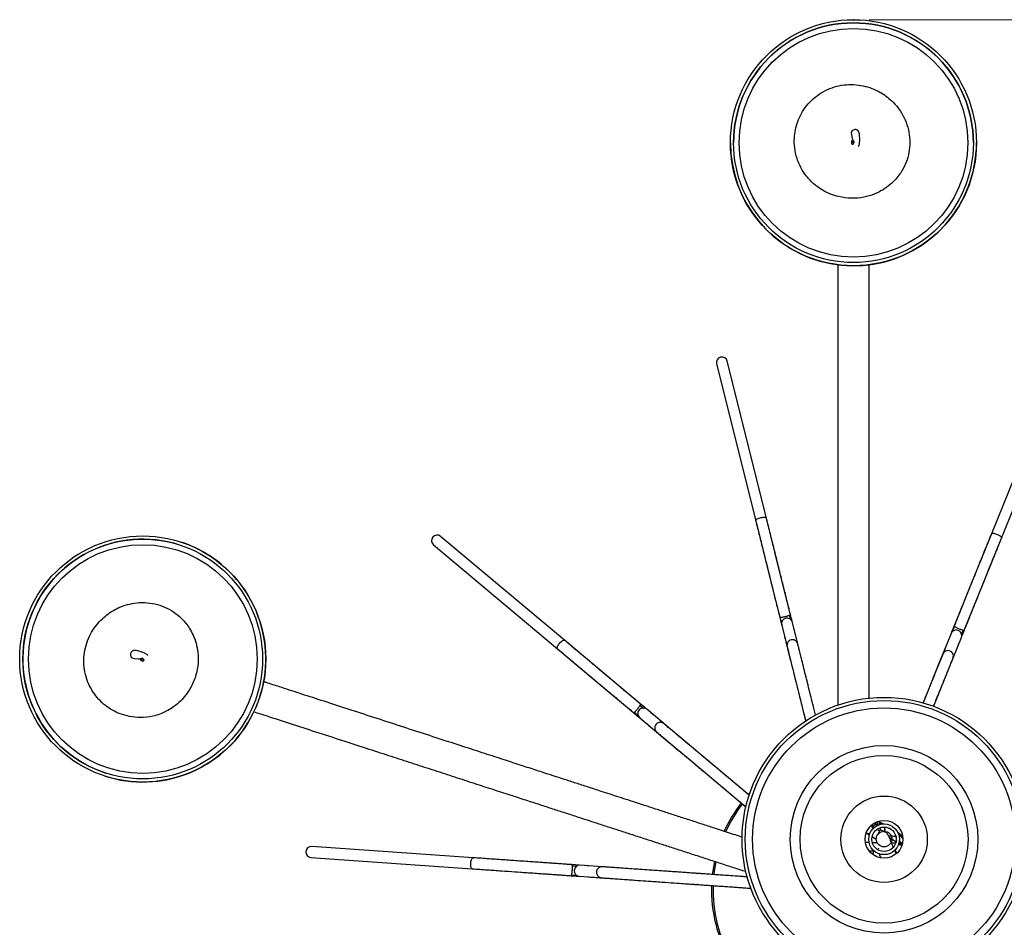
# Model space of a CAD drawing. Header units: millimetres. Extents: x 425 to 1011, y 286 to 740.
# Tile 40 of 41: x 668 to 730, y 682 to 740. Entities that reach past the tile are written whole.
import ezdxf

# ---------------------------------------------------------------- set-up
doc = ezdxf.new("R2010")
doc.units = ezdxf.units.MM
doc.header["$PDSIZE"] = -1
doc.styles.add('SLDTEXTSTYLE0', font='TXT', dxfattribs={"width": 0.75})
doc.dimstyles.new('SLDDIMSTYLE0', dxfattribs={"dimtxt": 3.5, "dimasz": 3.556, "dimexe": 0, "dimexo": 0.0625, "dimgap": 0.875, "dimtad": 1, "dimdec": 0, "dimlfac": 5, "dimrnd": 1e-09, "dimzin": 12, "dimdsep": 46, "dimtxsty": 'SLDTEXTSTYLE0', "dimblk1": 'CLOSED', "dimblk2": 'CLOSED', "dimsah": 1, "dimcen": 0.09, "dimadec": 0, "dimazin": 3, "dimtfac": 1, "dimtofl": 0, "dimtmove": 0, "dimatfit": 3, "dimldrblk": 'CLOSED', "dimfxl": 0, "dimfrac": 2, "dimtolj": 1, "dimtzin": 12, "dimarcsym": 0})

# ---------------------------------------------------------------- blocks, each defined once
blk = doc.blocks.new('_Closed')
at = {"color": 0, "linetype": 'ByBlock', "lineweight": -2}
for p, q in [((-1, 0.166667), (0, 0)), ((-1, 0.166667), (-1, -0.166667)), ((0, 0), (-1, -0.166667)), ((0, 0), (-1, 0))]:
    blk.add_line(p, q, dxfattribs=at)
blk = doc.blocks.new('_D_1')
at = {"color": 7, "linetype": 'Continuous', "lineweight": 0}
for p, q in [((721.708, 739.847), (785.186, 739.847)), ((784.186, 739.847), (784.186, 629.847)), ((721.708, 629.847), (785.186, 629.847))]:
    blk.add_line(p, q, dxfattribs=at)
at = {"color": 7, "linetype": 'Continuous', "lineweight": 18, "xscale": 3.556, "yscale": 3.556}
for p, rotation in [((784.186, 739.847), 89.9999999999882), ((784.186, 629.847), 269.9999999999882)]:
    blk.add_blockref('_Closed', p, dxfattribs=dict(at, rotation=rotation))
at = {"color": 7, "linetype": 'Continuous', "lineweight": 18, "insert": (779.674, 687.239), "char_height": 3.5, "attachment_point": 1, "rotation": 90, "style": 'SLDTEXTSTYLE0'}
blk.add_mtext('550', dxfattribs=at)

msp = doc.modelspace()

# ---------------------------------------------------------------- linework, layer by layer
at = {"color": 7, "linetype": 'Continuous', "lineweight": 25}
for p, q in [((712.908, 732.047), (712.908, 732.044)), ((728.508, 732.044), (728.508, 732.047)), ((712.033, 718.018), (714.513, 708.071)), ((715.192, 708.24), (712.712, 718.188)), ((733.29, 716.749), (729.45, 707.243)), ((730.099, 706.981), (733.939, 716.486)), ((714.513, 708.071), (715.35, 704.713)), ((716.03, 704.882), (715.192, 708.24)), ((729.45, 707.243), (728.153, 704.034)), ((678.065, 706.729), (678.061, 706.73)), ((702.393, 700.497), (694.539, 707.087)), ((728.802, 703.772), (730.099, 706.981)), ((694.089, 706.551), (701.943, 699.961)), ((716.706, 702.167), (716.03, 704.882)), ((715.35, 704.713), (716.16, 701.466)), ((728.153, 704.034), (726.9, 700.932)), ((727.754, 701.178), (728.802, 703.772)), ((716.158, 701.608), (716.072, 701.953)), ((716.643, 702.085), (716.707, 701.825)), ((717.311, 699.742), (716.839, 701.635)), ((716.16, 701.466), (716.632, 699.573)), ((726.982, 701.048), (727.115, 701.377)), ((727.654, 701.149), (727.554, 700.9)), ((705.044, 698.272), (702.393, 700.497)), ((726.9, 700.932), (726.169, 699.123)), ((726.818, 698.86), (727.549, 700.67)), ((701.943, 699.961), (704.594, 697.736)), ((717.176, 700.278), (717.174, 700.286)), ((717.902, 697.37), (717.311, 699.742)), ((716.632, 699.573), (717.223, 697.201)), ((726.169, 699.123), (725.253, 696.856)), ((727.024, 699.373), (727.027, 699.381)), ((725.902, 696.594), (726.818, 698.86)), ((707.187, 696.474), (705.044, 698.272)), ((704.594, 697.736), (707.157, 695.585)), ((718.303, 695.762), (717.902, 697.37)), ((717.223, 697.201), (717.677, 695.383)), ((725.253, 696.856), (725.123, 696.533)), ((707.184, 696.37), (707.389, 696.197)), ((709.102, 694.867), (707.607, 696.122)), ((725.789, 696.314), (725.902, 696.594)), ((707.072, 695.699), (706.8, 695.928)), ((707.157, 695.585), (708.652, 694.331)), ((708.678, 695.221), (708.671, 695.227)), ((710.974, 693.296), (709.102, 694.867)), ((708.652, 694.331), (710.524, 692.76)), ((714.094, 690.679), (710.974, 693.296)), ((710.524, 692.76), (713.886, 689.939)), ((673.241, 691.893), (673.244, 691.892)), ((714.145, 690.83), (714.044, 690.721)), ((721.825, 688.744), (721.819, 688.748)), ((722.014, 688.62), (721.825, 688.744)), ((721.927, 688.685), (721.922, 688.681)), ((722, 688.74), (721.927, 688.685)), ((722.006, 688.744), (722, 688.74)), ((722.701, 688.584), (722.7, 688.591)), ((722.714, 688.454), (722.701, 688.584)), ((721.52, 688.291), (721.527, 688.287)), ((721.52, 688.291), (721.716, 688.163)), ((721.527, 688.287), (721.52, 688.291)), ((721.892, 688.048), (722.159, 687.874)), ((722.328, 688.415), (722.211, 688.492)), ((722.716, 688.436), (722.715, 688.445)), ((723.403, 687.713), (722.991, 687.982)), ((696.589, 686.709), (686.362, 687.424)), ((723.368, 687.635), (723.359, 687.635)), ((723.769, 687.474), (723.58, 687.598)), ((723.7, 687.529), (723.62, 687.821)), ((723.793, 687.602), (723.682, 687.596)), ((723.775, 687.47), (723.769, 687.474)), ((686.313, 686.726), (696.54, 686.011)), ((700.041, 686.468), (696.589, 686.709)), ((721.967, 686.952), (721.883, 686.961)), ((723.418, 686.983), (723.361, 687.114)), ((723.378, 687.077), (723.47, 687.017)), ((723.47, 687.017), (723.477, 687.013)), ((723.477, 687.013), (723.47, 687.017)), ((696.54, 686.011), (699.992, 685.77)), ((702.832, 686.273), (700.041, 686.468)), ((702.891, 686.187), (703.158, 686.168)), ((705.326, 686.098), (703.379, 686.234)), ((704.774, 686.136), (704.766, 686.136)), ((707.764, 685.928), (705.326, 686.098)), ((699.992, 685.77), (703.33, 685.536)), ((703.195, 685.579), (702.84, 685.604)), ((703.33, 685.536), (705.277, 685.4)), ((705.277, 685.4), (707.715, 685.23)), ((712.78, 685.577), (707.764, 685.928)), ((713.236, 685.545), (712.78, 685.577)), ((707.715, 685.23), (712.732, 684.879)), ((712.732, 684.879), (713.187, 684.847))]:
    msp.add_line(p, q, dxfattribs=at)
at = {"color": 8, "linetype": 'Continuous', "lineweight": 25}
for p, q in [((722.462, 688.837), (722.376, 688.872)), ((723.12, 688.493), (722.971, 688.584)), ((723.836, 688.044), (723.521, 688.311)), ((723.357, 687.635), (723.381, 687.633)), ((723.554, 687.523), (723.561, 687.512)), ((723.7, 687.529), (723.703, 687.517)), ((723.378, 687.119), (723.363, 687.117))]:
    msp.add_line(p, q, dxfattribs=at)
at = {"color": 7, "linetype": 'Continuous', "lineweight": 25, "flags": 128}
for points in [[(720.999, 731.805), (721.06, 731.871), (721.093, 732.017), (721.112, 732.206), (721.096, 732.588), (721.044, 732.741), (721.003, 732.803), (720.978, 732.83), (720.945, 732.855), (720.904, 732.874), (720.854, 732.885), (720.799, 732.884), (720.751, 732.874), (720.683, 732.847), (720.649, 732.826), (720.6, 732.783), (720.571, 732.709), (720.574, 732.564), (720.636, 732.323), (720.636, 732.323)], [(675.971, 699.514), (675.928, 699.592), (675.799, 699.668), (675.625, 699.745), (675.257, 699.848), (675.095, 699.846), (675.023, 699.827), (674.99, 699.81), (674.957, 699.787), (674.925, 699.754), (674.899, 699.709), (674.883, 699.657), (674.878, 699.608), (674.883, 699.535), (674.892, 699.496), (674.918, 699.437), (674.98, 699.386), (675.119, 699.344), (675.366, 699.329), (675.366, 699.329)], [(722.701, 688.343), (722.715, 688.425), (722.714, 688.454)], [(711.892, 686.481), (711.79, 685.888), (711.761, 685.648)], [(711.987, 686.45), (711.888, 685.867), (711.861, 685.641)]]:
    msp.add_lwpolyline(points, dxfattribs=at)
at = {"color": 8, "linetype": 'Continuous', "lineweight": 25, "flags": 128}
for points in [[(722, 688.74), (721.969, 688.712), (721.936, 688.671)], [(722.623, 688.854), (722.401, 688.949), (722.367, 688.962)], [(722.701, 688.531), (722.702, 688.555), (722.701, 688.584)], [(723.847, 687.923), (723.801, 687.966), (723.58, 688.161)], [(723.791, 687.61), (723.719, 687.683), (723.635, 687.765)]]:
    msp.add_lwpolyline(points, dxfattribs=at)
at = {"color": 7, "linetype": 'Continuous', "lineweight": 25}
for centre, radius in [((720.708, 732.047), 7.8), ((720.708, 732.047), 7.6), ((720.708, 732.043), 7.25), ((675.651, 699.312), 7.8), ((675.651, 699.312), 7.6), ((675.655, 699.31), 7.25), ((722.648, 687.88), 9), ((722.648, 687.88), 8.8), ((722.648, 687.88), 8.331), ((722.648, 687.88), 5.948), ((722.648, 687.88), 5.323), ((722.648, 687.88), 2.742), ((722.648, 687.88), 1.2), ((722.648, 687.88), 0.974), ((722.648, 687.88), 0.774), ((722.648, 687.896), 0.497)]:
    msp.add_circle(centre, radius, dxfattribs=at)
for centre, radius, start, end in [((720.708, 732.045), 7.6, 0.00068, 179.99932), ((720.708, 732.044), 7.8, 180.00081, 338.45447), ((720.708, 732.044), 7.8, 338.45464, 359.99999), ((712.372, 718.103), 0.35, 14, 194), ((675.653, 699.311), 7.6, 72.00068, 251.99932), ((675.654, 699.311), 7.8, 50.45464, 71.99999), ((694.314, 706.819), 0.35, 50, 230), ((675.654, 699.311), 7.8, 252.00081, 50.45447), ((716.499, 701.551), 0.35, 14, 194), ((727.224, 700.801), 0.35, 338, 158), ((707.382, 695.854), 0.35, 50, 230), ((720.708, 684.672), 9, 142.22873, 155.61264), ((720.708, 684.672), 8.9, 142.25379, 155.54022), ((721.676, 688.515), 0.273, 8.58209, 58.51364), ((721.963, 688.923), 0.26, 328.30023, 16.82295), ((721.978, 688.921), 0.26, 328.00617, 18.47845), ((721.676, 688.515), 0.273, 236.84238, 285.10267), ((686.337, 687.075), 0.35, 86, 266), ((723.619, 687.246), 0.273, 55.17112, 105.10267), ((723.619, 687.246), 0.273, 188.58209, 236.84238), ((703.355, 685.885), 0.35, 86, 266), ((720.708, 684.672), 9, 178.22873, 209.77127), ((720.708, 684.672), 8.9, 178.25379, 209.74621)]:
    msp.add_arc(centre, radius, start, end, dxfattribs=at)
at = {"color": 8, "linetype": 'Continuous', "lineweight": 25}
for centre, radius, start, end in [((721.849, 688.938), 0.261, 333.02201, 3.20891), ((722.092, 688.906), 0.26, 336.34714, 29.57467), ((723.368, 687.762), 0.259, 328.48909, 12.89098)]:
    msp.add_arc(centre, radius, start, end, dxfattribs=at)
at = {"color": 7, "linetype": 'Continuous', "lineweight": 25}
for points, knots in [([(719.773, 728.627), (720.048, 728.58), (720.575, 728.49), (721.343, 728.567), (722.012, 728.76), (722.576, 729.04), (723.03, 729.369), (723.385, 729.713), (723.65, 730.048), (723.901, 730.452), (724.123, 730.955), (724.27, 731.583), (724.3, 732.231), (724.209, 732.879), (724.004, 733.491), (723.709, 734.034), (723.356, 734.489), (722.974, 734.855), (722.565, 735.154), (722.113, 735.402), (721.598, 735.598), (721.025, 735.721), (720.417, 735.75), (719.802, 735.674), (719.207, 735.495), (718.649, 735.215), (718.152, 734.846), (717.732, 734.406), (717.403, 733.918), (717.165, 733.402), (717.014, 732.872), (716.944, 732.311), (716.965, 731.692), (717.12, 730.999), (717.452, 730.268), (717.901, 729.693), (718.369, 729.28), (718.786, 729.003), (719.257, 728.772), (719.599, 728.676), (719.773, 728.627)], [0, 0, 0, 0, 0.0366, 0.070086, 0.100519, 0.127953, 0.152442, 0.174022, 0.19272, 0.208563, 0.236446, 0.264438, 0.292647, 0.321114, 0.349806, 0.377059, 0.402265, 0.425414, 0.446883, 0.469425, 0.493603, 0.519442, 0.546393, 0.573416, 0.6005, 0.62764, 0.654811, 0.681347, 0.707005, 0.731755, 0.755564, 0.778922, 0.805653, 0.836524, 0.87148, 0.91041, 0.931382, 0.953307, 0.976184, 1, 1, 1, 1]), ([(720.636, 732.323), (720.663, 732.253), (720.694, 732.171), (720.741, 732.096), (720.748, 732.085)], [0, 0, 0, 0, 0.860539, 1, 1, 1, 1]), ([(720.676, 732.096), (720.685, 732.092), (720.702, 732.085), (720.717, 732.06), (720.723, 732.033), (720.719, 732.005), (720.708, 731.979), (720.689, 731.959), (720.664, 731.946), (720.635, 731.946), (720.61, 731.96), (720.594, 731.984), (720.588, 732.012), (720.592, 732.04), (720.603, 732.066), (720.622, 732.086), (720.648, 732.1), (720.667, 732.097), (720.676, 732.096)], [0, 0, 0, 0, 0.062199, 0.124555, 0.186693, 0.24912, 0.311555, 0.373691, 0.436052, 0.498249, 0.560589, 0.623334, 0.686037, 0.74911, 0.812193, 0.874898, 0.937653, 1, 1, 1, 1]), ([(720.696, 731.967), (720.709, 731.993), (720.733, 732.04), (720.751, 732.081), (720.753, 732.101), (720.741, 732.108), (720.723, 732.111), (720.705, 732.114), (720.691, 732.117), (720.676, 732.121), (720.662, 732.127), (720.648, 732.133), (720.632, 732.143), (720.616, 732.155), (720.603, 732.166), (720.597, 732.169), (720.593, 732.156), (720.595, 732.097), (720.594, 732.032), (720.593, 731.993)], [0, 0, 0, 0, 0.139228, 0.24356, 0.323451, 0.385149, 0.432313, 0.451588, 0.468775, 0.484871, 0.501119, 0.518707, 0.538443, 0.579404, 0.620656, 0.663362, 0.71009, 0.828584, 1, 1, 1, 1]), ([(719.708, 724.328), (719.708, 724.25), (719.708, 723.662), (719.708, 722.433), (719.708, 720.669), (719.708, 718.818), (719.708, 717.141), (719.708, 715.679), (719.708, 714.468), (719.708, 713.325), (719.708, 712.265), (719.708, 711.262), (719.708, 710.291), (719.708, 709.335), (719.708, 708.409), (719.708, 707.473), (719.708, 706.566), (719.708, 705.713), (719.708, 704.928), (719.708, 704.163), (719.708, 703.408), (719.708, 702.631), (719.708, 701.82), (719.708, 700.981), (719.708, 700.137), (719.708, 699.318), (719.708, 698.443), (719.708, 697.616), (719.708, 696.915), (719.708, 696.525), (719.708, 696.355)], [0, 0, 0, 0, 0.007991, 0.06067, 0.113788, 0.16719, 0.220727, 0.256264, 0.290942, 0.323831, 0.354974, 0.384788, 0.415716, 0.448313, 0.482723, 0.519211, 0.564733, 0.610913, 0.657598, 0.704342, 0.750569, 0.78829, 0.825144, 0.861109, 0.88766, 0.914008, 0.940372, 0.966936, 0.985658, 1, 1, 1, 1]), ([(721.708, 696.797), (721.708, 697.013), (721.708, 697.535), (721.708, 698.345), (721.708, 699.205), (721.708, 700.011), (721.708, 700.755), (721.708, 701.435), (721.708, 702.181), (721.708, 702.952), (721.708, 703.728), (721.708, 704.443), (721.708, 705.13), (721.708, 705.863), (721.708, 706.687), (721.708, 707.577), (721.708, 708.477), (721.708, 709.38), (721.708, 710.409), (721.708, 711.547), (721.708, 712.763), (721.708, 714.031), (721.708, 715.334), (721.708, 716.654), (721.708, 718.192), (721.708, 719.909), (721.708, 721.734), (721.708, 723.22), (721.708, 724.041), (721.708, 724.344)], [0, 0, 0, 0, 0.018493, 0.044791, 0.070848, 0.096834, 0.122862, 0.148964, 0.175252, 0.217749, 0.260816, 0.304119, 0.346906, 0.387372, 0.434048, 0.479901, 0.512194, 0.546047, 0.58173, 0.618502, 0.655462, 0.692746, 0.730315, 0.76809, 0.805941, 0.862239, 0.916895, 0.969441, 1, 1, 1, 1]), ([(714.513, 708.071), (714.59, 707.762), (714.737, 707.172), (714.956, 706.296), (715.156, 705.492), (715.329, 704.8), (715.464, 704.258), (715.557, 703.883), (715.619, 703.637), (715.66, 703.47), (715.692, 703.342), (715.716, 703.244), (715.74, 703.151), (715.762, 703.063), (715.799, 702.912), (715.844, 702.733), (715.892, 702.538), (715.953, 702.295), (716.002, 702.099), (716.036, 701.964)], [0, 0, 0, 0, 0.139231, 0.266271, 0.383651, 0.483939, 0.56089, 0.614333, 0.643351, 0.668454, 0.691895, 0.716483, 0.74957, 0.810564, 0.85031, 0.893841, 0.917506, 0.943049, 1, 1, 1, 1]), ([(716.715, 702.133), (716.691, 702.23), (716.644, 702.416), (716.578, 702.681), (716.524, 702.897), (716.474, 703.099), (716.441, 703.233), (716.418, 703.322), (716.401, 703.394), (716.382, 703.469), (716.356, 703.572), (716.311, 703.754), (716.238, 704.046), (716.144, 704.424), (716.029, 704.882), (715.874, 705.505), (715.674, 706.307), (715.435, 707.266), (715.275, 707.907), (715.192, 708.24)], [0, 0, 0, 0, 0.041308, 0.078803, 0.112509, 0.143886, 0.200787, 0.245692, 0.275585, 0.296735, 0.319463, 0.346196, 0.38693, 0.445947, 0.507611, 0.581718, 0.710893, 0.85008, 1, 1, 1, 1]), ([(729.45, 707.243), (729.323, 706.93), (729.079, 706.325), (728.711, 705.416), (728.371, 704.574), (728.083, 703.86), (727.879, 703.357), (727.752, 703.04), (727.671, 702.842), (727.605, 702.678), (727.561, 702.57), (727.523, 702.474), (727.467, 702.336), (727.383, 702.129), (727.298, 701.918), (727.198, 701.669), (727.128, 701.497), (727.092, 701.407)], [0, 0, 0, 0, 0.147753, 0.285766, 0.41512, 0.52419, 0.603745, 0.638886, 0.667349, 0.69883, 0.739573, 0.793811, 0.856709, 0.889342, 0.923381, 0.960313, 1, 1, 1, 1]), ([(727.741, 701.145), (727.778, 701.238), (727.85, 701.415), (727.952, 701.668), (728.036, 701.875), (728.114, 702.068), (728.165, 702.196), (728.2, 702.282), (728.228, 702.35), (728.257, 702.422), (728.297, 702.521), (728.367, 702.694), (728.479, 702.973), (728.626, 703.335), (728.802, 703.772), (729.043, 704.368), (729.352, 705.134), (729.723, 706.05), (729.97, 706.663), (730.099, 706.981)], [0, 0, 0, 0, 0.041308, 0.078803, 0.112509, 0.143886, 0.200787, 0.245692, 0.275585, 0.296735, 0.319463, 0.346196, 0.38693, 0.445947, 0.507611, 0.581718, 0.710893, 0.85008, 1, 1, 1, 1]), ([(678.615, 697.366), (678.745, 697.613), (678.993, 698.086), (679.157, 698.84), (679.181, 699.537), (679.088, 700.159), (678.916, 700.693), (678.699, 701.136), (678.461, 701.492), (678.155, 701.856), (677.745, 702.222), (677.193, 702.556), (676.586, 702.785), (675.942, 702.898), (675.297, 702.893), (674.688, 702.78), (674.148, 702.585), (673.681, 702.335), (673.271, 702.038), (672.895, 701.684), (672.549, 701.256), (672.255, 700.749), (672.04, 700.179), (671.922, 699.571), (671.909, 698.949), (672.002, 698.333), (672.2, 697.746), (672.488, 697.211), (672.851, 696.747), (673.268, 696.36), (673.725, 696.054), (674.237, 695.814), (674.833, 695.642), (675.539, 695.575), (676.338, 695.666), (677.023, 695.915), (677.56, 696.232), (677.953, 696.543), (678.318, 696.919), (678.515, 697.215), (678.615, 697.366)], [0, 0, 0, 0, 0.0366, 0.070086, 0.100519, 0.127953, 0.152442, 0.174022, 0.19272, 0.208563, 0.236446, 0.264438, 0.292647, 0.321114, 0.349806, 0.377059, 0.402265, 0.425414, 0.446883, 0.469425, 0.493603, 0.519442, 0.546393, 0.573416, 0.6005, 0.62764, 0.654811, 0.681347, 0.707005, 0.731755, 0.755564, 0.778922, 0.805653, 0.836524, 0.87148, 0.91041, 0.931382, 0.953307, 0.976184, 1, 1, 1, 1]), ([(716.036, 701.963), (716.07, 701.827), (716.111, 701.662), (716.153, 701.495), (716.16, 701.466)], [0, 0, 0, 0, 0.825936, 1, 1, 1, 1]), ([(716.072, 701.953), (716.09, 701.954), (716.127, 701.954), (716.21, 701.966), (716.304, 701.985), (716.399, 702.007), (716.482, 702.03), (716.569, 702.056), (716.614, 702.074), (716.643, 702.085)], [0, 0, 0, 0, 0.1487935, 0.3006365, 0.4487333, 0.5872194, 0.712335, 0.8226067, 1, 1, 1, 1]), ([(716.822, 701.703), (716.82, 701.71), (716.784, 701.855), (716.749, 701.997), (716.715, 702.133)], [0, 0, 0, 0, 0.046239, 1, 1, 1, 1]), ([(716.969, 701.112), (716.956, 701.165), (716.943, 701.22), (716.927, 701.285), (716.926, 701.287)], [0, 0, 0, 0, 0.954067, 1, 1, 1, 1]), ([(727.092, 701.407), (727.039, 701.277), (726.976, 701.119), (726.911, 700.959), (726.899, 700.931)], [0, 0, 0, 0, 0.824329, 1, 1, 1, 1]), ([(727.115, 701.377), (727.13, 701.367), (727.16, 701.347), (727.235, 701.307), (727.322, 701.267), (727.411, 701.229), (727.492, 701.199), (727.578, 701.169), (727.625, 701.157), (727.654, 701.149)], [0, 0, 0, 0, 0.148793, 0.300637, 0.448733, 0.587219, 0.712335, 0.822607, 1, 1, 1, 1]), ([(727.575, 700.735), (727.578, 700.741), (727.633, 700.879), (727.688, 701.015), (727.741, 701.145)], [0, 0, 0, 0, 0.046239, 1, 1, 1, 1]), ([(707.214, 696.451), (707.141, 696.513), (706.999, 696.632), (706.793, 696.804), (706.619, 696.95), (706.448, 697.094), (706.334, 697.19), (706.255, 697.256), (706.166, 697.331), (706.031, 697.444), (705.867, 697.582), (705.606, 697.801), (705.19, 698.149), (704.601, 698.644), (703.905, 699.228), (703.153, 699.859), (702.652, 700.28), (702.393, 700.497)], [0, 0, 0, 0, 0.039578, 0.076425, 0.110392, 0.14295, 0.205726, 0.25997, 0.3008, 0.332382, 0.360891, 0.395958, 0.475374, 0.584385, 0.713813, 0.852004, 1, 1, 1, 1]), ([(716.29, 700.943), (716.304, 700.889), (716.332, 700.775), (716.406, 700.478), (716.502, 700.092), (716.612, 699.654), (716.693, 699.328), (716.735, 699.158), (716.744, 699.124)], [0, 0, 0, 0, 0.123296, 0.257873, 0.488652, 0.730666, 0.946681, 1, 1, 1, 1]), ([(717.177, 700.279), (717.151, 700.333), (717.11, 700.421), (717.034, 700.478), (716.978, 700.506), (716.942, 700.519), (716.905, 700.528), (716.843, 700.536), (716.741, 700.527), (716.632, 700.472), (716.55, 700.381), (716.504, 700.283), (716.487, 700.169), (716.503, 700.096), (716.511, 700.059)], [0, 0, 0, 0, 0.163152, 0.264851, 0.30184, 0.33076, 0.354291, 0.38404, 0.473964, 0.611109, 0.697631, 0.793504, 0.895459, 1, 1, 1, 1]), ([(726.698, 700.432), (726.677, 700.38), (726.633, 700.271), (726.519, 699.988), (726.369, 699.619), (726.2, 699.201), (726.064, 698.862), (725.987, 698.672), (725.963, 698.613)], [0, 0, 0, 0, 0.118037, 0.246875, 0.467812, 0.699504, 0.906306, 1, 1, 1, 1]), ([(701.943, 699.961), (702.201, 699.744), (702.702, 699.324), (703.452, 698.694), (704.148, 698.111), (704.738, 697.616), (705.154, 697.266), (705.415, 697.047), (705.579, 696.909), (705.715, 696.796), (705.804, 696.721), (705.883, 696.654), (705.997, 696.559), (706.168, 696.415), (706.342, 696.269), (706.548, 696.096), (706.69, 695.977), (706.764, 695.915)], [0, 0, 0, 0, 0.147753, 0.285766, 0.41512, 0.52419, 0.603745, 0.638886, 0.667349, 0.69883, 0.739573, 0.793811, 0.856709, 0.889342, 0.923381, 0.960313, 1, 1, 1, 1]), ([(716.508, 700.072), (716.515, 700.042), (716.53, 699.983), (716.592, 699.735), (716.676, 699.396), (716.79, 698.938), (716.932, 698.367), (717.096, 697.71), (717.28, 696.973), (717.469, 696.216), (717.613, 695.638), (717.674, 695.394), (717.68, 695.367)], [0, 0, 0, 0, 0.110558, 0.214375, 0.312116, 0.40476, 0.521759, 0.631882, 0.734449, 0.871356, 0.985758, 1, 1, 1, 1]), ([(718.311, 695.731), (718.308, 695.745), (718.278, 695.864), (718.214, 696.121), (718.11, 696.536), (717.978, 697.066), (717.837, 697.631), (717.696, 698.197), (717.563, 698.73), (717.443, 699.212), (717.342, 699.618), (717.263, 699.936), (717.202, 700.179), (717.187, 700.239), (717.179, 700.271)], [0, 0, 0, 0, 0.007383, 0.061114, 0.124593, 0.208324, 0.314486, 0.398337, 0.492858, 0.598453, 0.685731, 0.780966, 0.885388, 1, 1, 1, 1]), ([(727.025, 699.374), (727.036, 699.433), (727.054, 699.528), (727.026, 699.618), (726.997, 699.674), (726.976, 699.706), (726.951, 699.735), (726.906, 699.778), (726.818, 699.831), (726.697, 699.85), (726.577, 699.825), (726.483, 699.772), (726.402, 699.69), (726.372, 699.622), (726.357, 699.587)], [0, 0, 0, 0, 0.163152, 0.264851, 0.30184, 0.33076, 0.354291, 0.38404, 0.473964, 0.611109, 0.697631, 0.793504, 0.895459, 1, 1, 1, 1]), ([(727.347, 700.17), (727.367, 700.22), (727.388, 700.272), (727.413, 700.334), (727.415, 700.337)], [0, 0, 0, 0, 0.954067, 1, 1, 1, 1]), ([(675.366, 699.329), (675.442, 699.332), (675.518, 699.334), (675.592, 699.353), (675.592, 699.353)], [0, 0, 0, 0, 0.995283, 1, 1, 1, 1]), ([(675.724, 699.275), (675.703, 699.296), (675.666, 699.333), (675.632, 699.364), (675.614, 699.371), (675.604, 699.362), (675.595, 699.346), (675.587, 699.329), (675.58, 699.317), (675.571, 699.305), (675.561, 699.293), (675.551, 699.282), (675.537, 699.269), (675.52, 699.257), (675.506, 699.249), (675.501, 699.243), (675.512, 699.236), (675.568, 699.22), (675.631, 699.198), (675.668, 699.186)], [0, 0, 0, 0, 0.139228, 0.24356, 0.323451, 0.385149, 0.432313, 0.451588, 0.468775, 0.484871, 0.501119, 0.518707, 0.538443, 0.579404, 0.620656, 0.663362, 0.71009, 0.828584, 1, 1, 1, 1]), ([(675.595, 699.297), (675.601, 699.304), (675.614, 699.317), (675.642, 699.324), (675.669, 699.321), (675.695, 699.31), (675.716, 699.291), (675.73, 699.267), (675.734, 699.239), (675.725, 699.211), (675.704, 699.192), (675.676, 699.184), (675.648, 699.187), (675.622, 699.199), (675.601, 699.218), (675.588, 699.242), (675.583, 699.271), (675.591, 699.288), (675.595, 699.297)], [0, 0, 0, 0, 0.062199, 0.124555, 0.186693, 0.24912, 0.311555, 0.373691, 0.436052, 0.498249, 0.560589, 0.623334, 0.686037, 0.74911, 0.812193, 0.874898, 0.937653, 1, 1, 1, 1]), ([(726.362, 699.6), (726.35, 699.571), (726.328, 699.515), (726.232, 699.278), (726.101, 698.954), (725.924, 698.516), (725.704, 697.971), (725.45, 697.342), (725.251, 696.851), (725.14, 696.576), (725.113, 696.51)], [0, 0, 0, 0, 0.144256, 0.279715, 0.407247, 0.528127, 0.680786, 0.824474, 0.958302, 1, 1, 1, 1]), ([(725.78, 696.292), (725.86, 696.491), (726.008, 696.855), (726.221, 697.384), (726.427, 697.893), (726.613, 698.354), (726.77, 698.742), (726.892, 699.045), (726.986, 699.278), (727.01, 699.336), (727.022, 699.366)], [0, 0, 0, 0, 0.127552, 0.234269, 0.354564, 0.488954, 0.600032, 0.721237, 0.854134, 1, 1, 1, 1]), ([(713.681, 688.006), (713.532, 688.055), (713.225, 688.155), (712.731, 688.315), (712.217, 688.482), (711.609, 688.68), (710.902, 688.91), (710.099, 689.17), (709.306, 689.428), (708.537, 689.678), (707.802, 689.917), (707.108, 690.142), (706.457, 690.354), (705.842, 690.554), (705.259, 690.743), (704.585, 690.962), (703.853, 691.2), (703.092, 691.447), (702.379, 691.679), (701.688, 691.903), (700.934, 692.148), (700.069, 692.429), (699.024, 692.769), (697.841, 693.153), (696.506, 693.587), (695.032, 694.066), (693.44, 694.583), (691.777, 695.123), (690.107, 695.666), (688.492, 696.191), (686.981, 696.682), (685.592, 697.133), (684.442, 697.507), (683.684, 697.753), (683.353, 697.861), (683.287, 697.882)], [0, 0, 0, 0, 0.014399, 0.029735, 0.044454, 0.0591, 0.080845, 0.102239, 0.123235, 0.143744, 0.163806, 0.183522, 0.20299, 0.222561, 0.242815, 0.263867, 0.29937, 0.337182, 0.37701, 0.416781, 0.455607, 0.502364, 0.547081, 0.590192, 0.632933, 0.675975, 0.719824, 0.764597, 0.809281, 0.852382, 0.89346, 0.932186, 0.968381, 0.993741, 1, 1, 1, 1]), ([(706.8, 695.928), (706.814, 695.939), (706.843, 695.961), (706.904, 696.02), (706.969, 696.09), (707.032, 696.164), (707.086, 696.231), (707.141, 696.303), (707.167, 696.345), (707.184, 696.37)], [0, 0, 0, 0, 0.148793, 0.300637, 0.448733, 0.587219, 0.712335, 0.822607, 1, 1, 1, 1]), ([(707.553, 696.167), (707.548, 696.171), (707.434, 696.267), (707.321, 696.361), (707.214, 696.451)], [0, 0, 0, 0, 0.046239, 1, 1, 1, 1]), ([(682.684, 695.975), (682.957, 695.886), (683.691, 695.648), (685.007, 695.22), (686.596, 694.704), (688.215, 694.178), (689.77, 693.673), (691.203, 693.207), (692.544, 692.771), (693.842, 692.35), (695.131, 691.931), (696.394, 691.52), (697.6, 691.129), (698.714, 690.767), (699.722, 690.439), (700.609, 690.151), (701.419, 689.888), (702.199, 689.634), (702.884, 689.412), (703.474, 689.22), (703.974, 689.058), (704.583, 688.86), (705.259, 688.64), (705.978, 688.406), (706.706, 688.17), (707.462, 687.924), (708.222, 687.677), (708.969, 687.435), (709.763, 687.177), (710.594, 686.907), (711.443, 686.631), (712.291, 686.355), (713.096, 686.093), (713.637, 685.918), (713.868, 685.843), (713.883, 685.838)], [0, 0, 0, 0, 0.024874, 0.066883, 0.110471, 0.153899, 0.194112, 0.23093, 0.264612, 0.298707, 0.33431, 0.37151, 0.410609, 0.452062, 0.496447, 0.54249, 0.587355, 0.6304, 0.671031, 0.690329, 0.710015, 0.732988, 0.759282, 0.77866, 0.799569, 0.822147, 0.840283, 0.859544, 0.879985, 0.901637, 0.924457, 0.948317, 0.972992, 0.998158, 1, 1, 1, 1]), ([(706.765, 695.915), (706.872, 695.825), (707.002, 695.715), (707.134, 695.604), (707.158, 695.585)], [0, 0, 0, 0, 0.8243292, 1, 1, 1, 1]), ([(708.02, 695.775), (707.979, 695.81), (707.935, 695.846), (707.884, 695.889), (707.882, 695.891)], [0, 0, 0, 0, 0.954067, 1, 1, 1, 1]), ([(707.57, 695.239), (707.613, 695.203), (707.703, 695.127), (707.937, 694.931), (708.242, 694.675), (708.587, 694.385), (708.845, 694.169), (708.979, 694.056), (709.006, 694.034)], [0, 0, 0, 0, 0.123296, 0.257873, 0.488652, 0.730666, 0.946681, 1, 1, 1, 1]), ([(708.677, 695.223), (708.625, 695.251), (708.54, 695.298), (708.446, 695.3), (708.383, 695.29), (708.347, 695.279), (708.311, 695.264), (708.257, 695.235), (708.179, 695.168), (708.123, 695.058), (708.111, 694.937), (708.131, 694.83), (708.184, 694.728), (708.24, 694.679), (708.268, 694.654)], [0, 0, 0, 0, 0.163152, 0.264851, 0.30184, 0.33076, 0.354291, 0.38404, 0.473964, 0.611109, 0.697631, 0.793504, 0.895459, 1, 1, 1, 1]), ([(714.102, 690.671), (714.039, 690.725), (713.858, 690.877), (713.603, 691.09), (713.403, 691.258), (713.327, 691.322), (713.332, 691.318), (713.358, 691.296), (713.356, 691.297), (713.276, 691.365), (713.09, 691.521), (712.829, 691.74), (712.537, 691.985), (712.25, 692.226), (711.962, 692.468), (711.633, 692.744), (711.215, 693.094), (710.768, 693.469), (710.321, 693.844), (709.901, 694.197), (709.52, 694.516), (709.199, 694.785), (708.949, 694.995), (708.756, 695.157), (708.709, 695.197), (708.684, 695.218)], [0, 0, 0, 0, 0.020558, 0.058659, 0.096474, 0.136262, 0.179716, 0.225464, 0.271205, 0.315381, 0.356395, 0.39536, 0.432426, 0.46616, 0.495057, 0.529197, 0.574228, 0.631323, 0.676419, 0.727254, 0.784044, 0.830983, 0.882201, 0.93836, 1, 1, 1, 1]), ([(708.258, 694.662), (708.282, 694.642), (708.328, 694.603), (708.524, 694.439), (708.791, 694.214), (709.153, 693.911), (709.603, 693.533), (710.122, 693.097), (710.703, 692.61), (711.306, 692.104), (711.881, 691.622), (712.317, 691.255), (712.616, 691.005), (712.818, 690.835), (712.908, 690.76), (712.906, 690.761), (712.863, 690.797), (712.909, 690.759), (713.022, 690.664), (713.234, 690.486), (713.51, 690.255), (713.743, 690.059), (713.881, 689.944), (713.915, 689.915)], [0, 0, 0, 0, 0.059664, 0.11569, 0.168438, 0.218434, 0.281574, 0.341004, 0.396355, 0.470239, 0.531977, 0.582252, 0.623673, 0.659518, 0.707816, 0.756608, 0.826344, 0.860307, 0.893148, 0.926104, 0.95829, 0.989465, 1, 1, 1, 1]), ([(722.295, 688.749), (722.283, 688.758), (722.245, 688.784), (722.162, 688.798), (722.07, 688.784), (722.02, 688.753), (722, 688.74)], [0, 0, 0, 0, 0.14088, 0.441956, 0.766828, 1, 1, 1, 1]), ([(722.379, 688.809), (722.374, 688.846), (722.366, 688.909), (722.36, 688.965), (722.336, 689.007), (722.332, 689.013)], [0, 0, 0, 0, 0.535523, 0.934938, 1, 1, 1, 1]), ([(722.436, 688.469), (722.435, 688.472), (722.431, 688.52), (722.43, 688.543), (722.413, 688.594), (722.411, 688.602)], [0, 0, 0, 0, 0.062013, 0.863214, 1, 1, 1, 1]), ([(722.701, 688.584), (722.7, 688.59), (722.699, 688.6), (722.695, 688.624), (722.69, 688.636), (722.688, 688.64)], [0, 0, 0, 0, 0.472763, 0.861099, 1, 1, 1, 1]), ([(722.694, 688.345), (722.695, 688.372), (722.696, 688.452), (722.698, 688.505), (722.7, 688.534), (722.699, 688.531), (722.699, 688.531)], [0, 0, 0, 0, 0.249457, 0.73194, 0.962266, 1, 1, 1, 1]), ([(723.236, 687.384), (723.212, 687.437), (723.155, 687.56), (723.085, 687.739), (723.017, 687.925), (722.952, 688.079), (722.886, 688.198), (722.822, 688.274), (722.764, 688.317), (722.712, 688.34), (722.654, 688.357), (722.618, 688.373), (722.564, 688.401), (722.515, 688.431), (722.466, 688.459), (722.428, 688.474), (722.394, 688.469), (722.36, 688.428), (722.32, 688.335), (722.254, 688.21), (722.218, 688.143)], [0, 0, 0, 0, 0.067375, 0.155014, 0.233506, 0.300088, 0.349866, 0.384977, 0.396734, 0.404813, 0.414855, 0.426375, 0.443493, 0.495876, 0.545281, 0.607335, 0.683003, 0.773283, 0.878894, 1, 1, 1, 1]), ([(723.397, 688.033), (723.38, 688.038), (723.319, 688.054), (723.201, 688.069), (723.062, 688.083), (722.966, 688.087), (722.944, 688.088)], [0, 0, 0, 0, 0.154245, 0.541617, 0.897706, 1, 1, 1, 1]), ([(721.713, 687.671), (721.649, 687.672), (721.571, 687.674), (721.513, 687.675), (721.504, 687.675)], [0, 0, 0, 0, 0.825782, 1, 1, 1, 1]), ([(722.233, 687.66), (722.152, 687.662), (722.041, 687.664), (721.94, 687.666), (721.913, 687.667)], [0, 0, 0, 0, 0.729061, 1, 1, 1, 1]), ([(722.297, 687.311), (722.293, 687.308), (722.266, 687.29), (722.259, 687.257), (722.264, 687.217), (722.265, 687.212)], [0, 0, 0, 0, 0.1005989, 0.8824283, 1, 1, 1, 1]), ([(723.359, 687.635), (723.357, 687.635), (723.354, 687.636), (723.351, 687.636), (723.348, 687.636), (723.344, 687.636), (723.333, 687.636), (723.281, 687.637), (723.189, 687.639), (723.102, 687.641), (723.075, 687.642)], [0, 0, 0, 0, 0.009042, 0.016495, 0.028943, 0.057451, 0.176814, 0.503258, 0.84785, 1, 1, 1, 1]), ([(702.867, 686.27), (702.767, 686.277), (702.577, 686.291), (702.304, 686.31), (702.082, 686.325), (701.874, 686.34), (701.737, 686.349), (701.645, 686.356), (701.571, 686.361), (701.493, 686.366), (701.388, 686.374), (701.201, 686.387), (700.901, 686.408), (700.512, 686.435), (700.041, 686.468), (699.4, 686.513), (698.576, 686.57), (697.59, 686.639), (696.931, 686.685), (696.589, 686.709)], [0, 0, 0, 0, 0.041308, 0.078803, 0.112509, 0.143886, 0.200787, 0.245692, 0.275585, 0.296735, 0.319463, 0.346196, 0.38693, 0.445947, 0.507611, 0.581718, 0.710893, 0.85008, 1, 1, 1, 1]), ([(721.721, 687.151), (721.763, 687.15), (721.859, 687.148), (721.971, 687.145), (722.034, 687.144)], [0, 0, 0, 0, 0.433954, 1, 1, 1, 1]), ([(721.721, 687.148), (721.738, 687.147), (721.811, 687.146), (721.9, 687.144), (721.967, 687.142)], [0, 0, 0, 0, 0.237091, 1, 1, 1, 1]), ([(721.967, 687.113), (721.967, 687.111), (721.968, 687.042), (721.968, 686.982), (721.967, 686.924)], [0, 0, 0, 0, 0.033393, 1, 1, 1, 1]), ([(722.33, 686.963), (722.331, 686.962), (722.346, 686.919), (722.386, 686.841), (722.432, 686.753), (722.454, 686.718), (722.462, 686.706)], [0, 0, 0, 0, 0.005163, 0.438348, 0.799972, 1, 1, 1, 1]), ([(723.342, 687.158), (723.341, 687.161), (723.334, 687.175), (723.328, 687.189), (723.322, 687.2)], [0, 0, 0, 0, 0.1781159, 1, 1, 1, 1]), ([(696.54, 686.011), (696.857, 685.989), (697.464, 685.946), (698.365, 685.883), (699.191, 685.826), (699.903, 685.776), (700.46, 685.737), (700.845, 685.71), (701.098, 685.692), (701.27, 685.68), (701.402, 685.671), (701.502, 685.664), (701.598, 685.657), (701.688, 685.651), (701.844, 685.64), (702.028, 685.627), (702.228, 685.613), (702.478, 685.596), (702.68, 685.582), (702.818, 685.572)], [0, 0, 0, 0, 0.139231, 0.266271, 0.383651, 0.483939, 0.56089, 0.614333, 0.643351, 0.668454, 0.691895, 0.716483, 0.74957, 0.810564, 0.85031, 0.893841, 0.917506, 0.943049, 1, 1, 1, 1]), ([(702.84, 685.604), (702.845, 685.621), (702.855, 685.655), (702.87, 685.739), (702.882, 685.834), (702.889, 685.931), (702.894, 686.017), (702.895, 686.107), (702.892, 686.156), (702.891, 686.187)], [0, 0, 0, 0, 0.148793, 0.300637, 0.448733, 0.587219, 0.712335, 0.822607, 1, 1, 1, 1]), ([(703.309, 686.239), (703.302, 686.24), (703.154, 686.25), (703.007, 686.26), (702.867, 686.27)], [0, 0, 0, 0, 0.046239, 1, 1, 1, 1]), ([(703.917, 686.197), (703.863, 686.201), (703.806, 686.205), (703.74, 686.209), (703.737, 686.209)], [0, 0, 0, 0, 0.954067, 1, 1, 1, 1]), ([(704.773, 686.136), (704.714, 686.129), (704.618, 686.116), (704.541, 686.062), (704.496, 686.018), (704.473, 685.987), (704.453, 685.955), (704.426, 685.899), (704.402, 685.799), (704.422, 685.677), (704.483, 685.572), (704.562, 685.498), (704.665, 685.446), (704.739, 685.439), (704.777, 685.436)], [0, 0, 0, 0, 0.1631521, 0.2648507, 0.30184, 0.3307604, 0.3542906, 0.3840401, 0.4739638, 0.6111088, 0.6976312, 0.7935041, 0.8954588, 1, 1, 1, 1]), ([(713.996, 685.492), (713.989, 685.493), (713.932, 685.497), (713.868, 685.501), (713.835, 685.503), (713.812, 685.505), (713.651, 685.516), (713.283, 685.542), (712.728, 685.581), (712.122, 685.623), (711.587, 685.66), (711.186, 685.689), (710.927, 685.707), (710.827, 685.714), (710.834, 685.713), (710.868, 685.711), (710.866, 685.711), (710.761, 685.718), (710.519, 685.735), (710.179, 685.759), (709.799, 685.786), (709.425, 685.812), (709.05, 685.838), (708.621, 685.868), (708.077, 685.906), (707.496, 685.947), (706.914, 685.987), (706.366, 686.026), (705.871, 686.06), (705.453, 686.089), (705.126, 686.112), (704.876, 686.13), (704.814, 686.134), (704.782, 686.136)], [0, 0, 0, 0, 0.002779, 0.021653, 0.056719, 0.085362, 0.10838, 0.130508, 0.167622, 0.21126, 0.241429, 0.270938, 0.300226, 0.331041, 0.364696, 0.400127, 0.435554, 0.469768, 0.501533, 0.531711, 0.560418, 0.586545, 0.608926, 0.635366, 0.670243, 0.714463, 0.749389, 0.78876, 0.832743, 0.869097, 0.908766, 0.952261, 1, 1, 1, 1]), ([(702.819, 685.572), (702.959, 685.562), (703.129, 685.55), (703.301, 685.538), (703.331, 685.536)], [0, 0, 0, 0, 0.824329, 1, 1, 1, 1]), ([(703.868, 685.499), (703.924, 685.495), (704.041, 685.486), (704.345, 685.465), (704.6, 685.447), (704.765, 685.436), (704.78, 685.435)], [0, 0, 0, 0, 0.241003, 0.504058, 0.955157, 1, 1, 1, 1]), ([(704.764, 685.436), (704.795, 685.434), (704.855, 685.43), (705.11, 685.412), (705.458, 685.388), (705.929, 685.355), (706.516, 685.313), (707.192, 685.266), (707.948, 685.213), (708.733, 685.158), (709.482, 685.106), (710.05, 685.066), (710.439, 685.039), (710.702, 685.021), (710.82, 685.012), (710.817, 685.013), (710.761, 685.017), (710.821, 685.012), (710.968, 685.002), (711.244, 684.983), (711.603, 684.958), (711.985, 684.931), (712.368, 684.904), (712.76, 684.877), (713.157, 684.849), (713.475, 684.827), (713.651, 684.814), (713.766, 684.806), (713.79, 684.805), (713.816, 684.803), (713.935, 684.795), (714.142, 684.78), (714.231, 684.774)], [0, 0, 0, 0, 0.046131, 0.08945, 0.130233, 0.168889, 0.217708, 0.263658, 0.306455, 0.36358, 0.411315, 0.450186, 0.482213, 0.509927, 0.547271, 0.584996, 0.638914, 0.665174, 0.690566, 0.716047, 0.740933, 0.765037, 0.787534, 0.809941, 0.83478, 0.859793, 0.872546, 0.886191, 0.915668, 0.946814, 0.976925, 1, 1, 1, 1])]:
    msp.add_open_spline(points, degree=3, knots=knots, dxfattribs=at)
at = {"color": 8, "linetype": 'Continuous', "lineweight": 25}
for points, knots in [([(714.518, 708.072), (714.515, 708.075), (714.503, 708.091), (714.533, 708.134), (714.605, 708.19), (714.72, 708.242), (714.853, 708.28), (714.989, 708.301), (715.059, 708.297), (715.094, 708.294)], [0, 0, 0, 0, 0.036239, 0.196866, 0.357493, 0.518119, 0.678746, 0.839373, 1, 1, 1, 1]), ([(715.094, 708.294), (715.123, 708.288), (715.175, 708.277), (715.184, 708.25), (715.188, 708.239)], [0, 0, 0, 0, 0.562248, 1, 1, 1, 1]), ([(729.454, 707.241), (729.454, 707.245), (729.454, 707.265), (729.503, 707.282), (729.594, 707.285), (729.718, 707.26), (729.848, 707.213), (729.97, 707.15), (730.024, 707.105), (730.051, 707.082)], [0, 0, 0, 0, 0.036315, 0.196929, 0.357543, 0.518157, 0.678772, 0.839386, 1, 1, 1, 1]), ([(730.051, 707.082), (730.071, 707.06), (730.106, 707.021), (730.098, 706.994), (730.094, 706.982)], [0, 0, 0, 0, 0.562248, 1, 1, 1, 1]), ([(716.039, 701.964), (716.039, 701.962), (716.037, 701.955), (716.058, 701.954), (716.072, 701.953)], [0, 0, 0, 0, 0.265895, 1, 1, 1, 1]), ([(716.643, 702.085), (716.655, 702.091), (716.682, 702.102), (716.707, 702.119), (716.72, 702.13), (716.714, 702.133), (716.714, 702.133)], [0, 0, 0, 0, 0.269987, 0.589742, 0.963847, 1, 1, 1, 1]), ([(727.095, 701.406), (727.094, 701.405), (727.088, 701.4), (727.104, 701.387), (727.115, 701.377)], [0, 0, 0, 0, 0.265895, 1, 1, 1, 1]), ([(727.654, 701.149), (727.667, 701.146), (727.696, 701.14), (727.726, 701.138), (727.743, 701.14), (727.74, 701.145), (727.74, 701.146)], [0, 0, 0, 0, 0.269987, 0.589742, 0.963847, 1, 1, 1, 1]), ([(701.946, 699.964), (701.942, 699.965), (701.923, 699.971), (701.922, 700.023), (701.947, 700.111), (702.009, 700.221), (702.095, 700.33), (702.192, 700.427), (702.252, 700.465), (702.282, 700.483)], [0, 0, 0, 0, 0.036315, 0.196929, 0.357543, 0.518157, 0.678772, 0.839386, 1, 1, 1, 1]), ([(702.282, 700.483), (702.309, 700.495), (702.357, 700.517), (702.38, 700.5), (702.39, 700.493)], [0, 0, 0, 0, 0.562248, 1, 1, 1, 1]), ([(707.184, 696.37), (707.191, 696.382), (707.205, 696.407), (707.216, 696.435), (707.22, 696.451), (707.214, 696.451), (707.213, 696.451)], [0, 0, 0, 0, 0.269987, 0.589742, 0.963847, 1, 1, 1, 1]), ([(706.766, 695.917), (706.767, 695.916), (706.77, 695.909), (706.787, 695.92), (706.8, 695.928)], [0, 0, 0, 0, 0.265895, 1, 1, 1, 1]), ([(696.54, 686.016), (696.537, 686.014), (696.517, 686.008), (696.486, 686.049), (696.455, 686.136), (696.441, 686.261), (696.446, 686.399), (696.468, 686.535), (696.494, 686.6), (696.507, 686.633)], [0, 0, 0, 0, 0.036239, 0.196866, 0.357493, 0.518119, 0.678746, 0.839373, 1, 1, 1, 1]), ([(696.507, 686.633), (696.522, 686.659), (696.548, 686.704), (696.576, 686.705), (696.589, 686.705)], [0, 0, 0, 0, 0.562248, 1, 1, 1, 1]), ([(702.891, 686.187), (702.889, 686.2), (702.886, 686.23), (702.879, 686.258), (702.872, 686.274), (702.867, 686.269), (702.867, 686.269)], [0, 0, 0, 0, 0.269987, 0.589742, 0.963847, 1, 1, 1, 1]), ([(702.819, 685.575), (702.821, 685.574), (702.827, 685.571), (702.834, 685.59), (702.84, 685.604)], [0, 0, 0, 0, 0.265895, 1, 1, 1, 1])]:
    msp.add_open_spline(points, degree=3, knots=knots, dxfattribs=at)
at = {"color": 7, "linetype": 'Continuous', "lineweight": 0}
msp.add_point((720.708, 739.847), dxfattribs=at)

# ---------------------------------------------------------------- dimensions: what is measured, and where the dimension line sits
at = {"color": 7, "linetype": 'Continuous', "lineweight": 18}
dim = msp.add_linear_dim(base=(784.186, 629.847), p1=(720.708, 739.847), p2=(720.708, 629.847), angle=90, dimstyle='SLDDIMSTYLE0', dxfattribs=at)
dim.commit()
dim.dimension.update_dxf_attribs({"geometry": '_D_1', "text_midpoint": (784.186, 691.118), "dimtype": 160})

doc.saveas('drawing.dxf')
